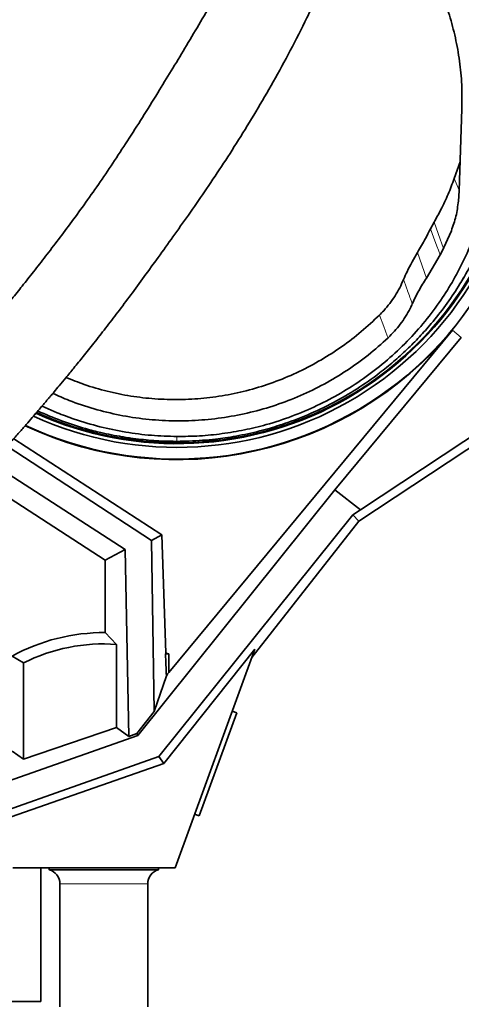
# Model space of a CAD drawing. Header units: millimetres. Extents: x 0 to 14900, y 0 to 10500.
# Tile 10 of 54: x 3699 to 3940, y 5859 to 6397. Entities that reach past the tile are written whole.
import ezdxf

# ---------------------------------------------------------------- set-up
doc = ezdxf.new("R2010")
doc.units = ezdxf.units.MM
doc.header["$LTSCALE"] = 25
doc.styles.add('SLDTEXTSTYLE0', font='TXT', dxfattribs={"width": 0.605})
doc.dimstyles.new('SLDDIMSTYLE0', dxfattribs={"dimtxt": 87.5, "dimasz": 87.5, "dimexe": 0, "dimexo": 0.0625, "dimgap": 21.875, "dimtad": 1, "dimdec": 0, "dimrnd": 1e-09, "dimzin": 12, "dimdsep": 46, "dimtxsty": 'SLDTEXTSTYLE0', "dimsah": 1, "dimcen": 0.09, "dimadec": 0, "dimazin": 3, "dimtfac": 1, "dimtofl": 0, "dimtmove": 0, "dimatfit": 3, "dimfxl": 1, "dimfrac": 2, "dimtolj": 1, "dimtzin": 12, "dimarcsym": 0})

# ---------------------------------------------------------------- blocks, each defined once
blk = doc.blocks.new('_D_1')
at = {"color": 7, "linetype": 'Continuous', "lineweight": 0}
for p, q in [((4384.28, 6302.45), (4384.28, 4789.95)), ((3464.77, 5441.45), (3464.77, 4789.95)), ((4384.28, 4827.45), (3464.77, 4827.45))]:
    blk.add_line(p, q, dxfattribs=at)
at = {"color": 7, "linetype": 'Continuous', "lineweight": 18}
for points in [[(3464.77, 4827.45), (3552.27, 4814.95), (3552.27, 4839.95)], [(4384.28, 4827.45), (4296.78, 4839.95), (4296.78, 4814.95)]]:
    blk.add_solid(points, dxfattribs=at)
at = {"color": 7, "linetype": 'Continuous', "lineweight": 18, "insert": (3824.26, 4940.24), "char_height": 87.5, "attachment_point": 1, "style": 'SLDTEXTSTYLE0'}
blk.add_mtext('920', dxfattribs=at)
blk = doc.blocks.new('_D_3')
at = {"color": 7, "linetype": 'Continuous', "lineweight": 0}
for p, q in [((6114.74, 6401.37), (6114.74, 4535.83)), ((3464.77, 5441.45), (3464.77, 4535.83)), ((6114.74, 4573.33), (3464.77, 4573.33))]:
    blk.add_line(p, q, dxfattribs=at)
at = {"color": 7, "linetype": 'Continuous', "lineweight": 18}
for points in [[(3464.77, 4573.33), (3552.27, 4560.83), (3552.27, 4585.83)], [(6114.74, 4573.33), (6027.24, 4585.83), (6027.24, 4560.83)]]:
    blk.add_solid(points, dxfattribs=at)
at = {"color": 7, "linetype": 'Continuous', "lineweight": 18, "insert": (4656.07, 4686.12), "char_height": 87.5, "attachment_point": 1, "style": 'SLDTEXTSTYLE0'}
blk.add_mtext('2650', dxfattribs=at)
blk = doc.blocks.new('_D_4')
at = {"color": 7, "linetype": 'Continuous', "lineweight": 0}
for p, q in [((3834.77, 8686.72), (6504.77, 8686.72)), ((6467.27, 8686.72), (6467.27, 5572.45)), ((3865.67, 5572.45), (6504.77, 5572.45))]:
    blk.add_line(p, q, dxfattribs=at)
at = {"color": 7, "linetype": 'Continuous', "lineweight": 18}
for points in [[(6467.27, 8686.72), (6454.77, 8599.22), (6479.77, 8599.22)], [(6467.27, 5572.45), (6479.77, 5659.95), (6454.77, 5659.95)]]:
    blk.add_solid(points, dxfattribs=at)
at = {"color": 7, "linetype": 'Continuous', "lineweight": 18, "insert": (6354.47, 6995.9), "char_height": 87.5, "attachment_point": 1, "rotation": 90, "style": 'SLDTEXTSTYLE0'}
blk.add_mtext('3114', dxfattribs=at)

msp = doc.modelspace()

# ---------------------------------------------------------------- linework, layer by layer
at = {"color": 7, "linetype": 'Continuous', "lineweight": 35}
for p, q in [((3940.5907404, 6348.5386703), (3939.019548, 6303.7481993)), ((3936.3891217, 6310.47347), (3939.5746042, 6319.57136)), ((3939.019548, 6303.7481993), (3938.6802983, 6298.1556496)), ((3925.3479054, 6286.5555405), (3923.4048971, 6282.9455642)), ((3929.5870203, 6270.382741), (3934.8338248, 6281.9356924)), ((3921.1803786, 6256.0247591), (3928.6735121, 6268.6466471)), ((3928.6735121, 6268.6466471), (3929.5870203, 6270.382741)), ((3940.0029778, 6253.5900054), (3942.0294681, 6256.9260124)), ((3913.4569754, 6241.9021395), (3913.4623355, 6241.9141343)), ((3935.4312923, 6227.5409016), (3780.2892853, 6040.4099796)), ((3940.272754, 6223.5270589), (3871.1419397, 6140.1420797)), ((3995.3786623, 6196.6054959), (3884.2138046, 6123.0270817)), ((3983.5252827, 6194.3505158), (3885.0788963, 6129.1902741)), ((3719.176526, 6182.414337), (3710.9748258, 6186.014811)), ((3695.517566, 6168.185275), (3776.4520692, 6115.5778479)), ((3770.890071, 6112.4325499), (3691.830218, 6164.028024)), ((3683.4919874, 6154.7515496), (3756.3957941, 6107.5457879)), ((3745.5756907, 6101.6738688), (3680.3628916, 6144.0621882)), ((3871.1419397, 6140.1420797), (3763.4336597, 6005.9372811)), ((3871.1419397, 6140.1420797), (3885.0788963, 6129.1902741)), ((3885.0788963, 6129.1902741), (3880.9795732, 6126.5357078)), ((3880.9795732, 6126.5357078), (3774.7980334, 5994.3205144)), ((3884.2138046, 6123.0270817), (3825.6377865, 6048.484906)), ((3884.2138046, 6123.0270817), (3880.9795732, 6126.5357078)), ((3770.890071, 6112.4325499), (3776.4520692, 6115.5778479)), ((3772.319889, 6019.0486569), (3770.890071, 6112.4325499)), ((3776.4520692, 6115.5778479), (3778.7057679, 6051.0403604)), ((3756.3957941, 6107.5457879), (3745.5756907, 6101.6738688)), ((3756.3957941, 6107.5457879), (3758.392947, 6005.4013074)), ((3745.5756907, 6101.6738688), (3745.5756907, 6062.1384108)), ((3751.7596605, 6055.7078811), (3745.5756907, 6062.1384108)), ((3751.7596605, 6010.1590352), (3751.7596605, 6055.7078811)), ((3777.5628857, 5990.5037819), (3827.3238591, 6053.1173525)), ((3827.3238591, 6053.1173525), (3783.7681648, 5933.449066)), ((3700.7596605, 6045.5214274), (3694.5756907, 6049.2550746)), ((3778.5187306, 6050.4477147), (3780.2892853, 6050.4477147)), ((3780.2892853, 6050.4477147), (3780.2892853, 6040.4099796)), ((3700.7596605, 6045.5214274), (3700.7596605, 5992.8964876)), ((3778.9815643, 6038.5833126), (3772.319889, 6019.0486569)), ((3772.319889, 6019.0486569), (3762.7353536, 6006.9525754)), ((3817.438028, 6018.2571392), (3796.9168194, 5961.875582)), ((3817.438028, 6018.2571392), (3814.96358, 6019.1577646)), ((3700.7596605, 5992.8964876), (3751.7596605, 6010.1590352)), ((3758.392947, 6005.4013074), (3751.7596605, 6010.1590352)), ((3482.7724764, 5906.7169439), (3763.4336597, 6005.9372811)), ((3758.392947, 6005.4013074), (3762.7353536, 6006.9525754)), ((3763.4336597, 6005.9372811), (3762.7353536, 6006.9525754)), ((3774.7980334, 5994.3205144), (3489.313807, 5893.2979307)), ((3700.7596605, 5992.8964876), (3694.5756907, 5997.3319428)), ((3777.5628857, 5990.5037819), (3774.7980334, 5994.3205144)), ((3651.8935767, 5946.6651034), (3777.5628857, 5990.5037819)), ((3794.4423714, 5962.7762074), (3796.9168194, 5961.875582)), ((3783.7681648, 5933.449066), (3694.9252513, 5933.449066)), ((3710.2681648, 5933.449066), (3710.2681648, 5860.449066)), ((3714.8181648, 5933.449066), (3714.8181648, 5932.449066)), ((3774.7181648, 5932.449066), (3714.8181648, 5932.449066)), ((3774.7181648, 5932.449066), (3774.7181648, 5933.449066)), ((3720.7681648, 5924.7161817), (3720.7681648, 5857.449066)), ((3768.7681648, 5857.449066), (3768.7681648, 5924.7161817)), ((3710.2681648, 5860.449066), (3529.192543, 5860.449066))]:
    msp.add_line(p, q, dxfattribs=at)
at = {"color": 8, "linetype": 'Continuous', "lineweight": 18}
for p, q in [((3939.0329866, 6304.1312979), (3936.3891217, 6310.47347)), ((3921.1803786, 6256.0247591), (3916.3038626, 6270.0901757)), ((3935.4312923, 6227.5409016), (3940.272754, 6223.5270589)), ((3768.7681648, 5924.7161817), (3720.7681648, 5924.7161817))]:
    msp.add_line(p, q, dxfattribs=at)
at = {"color": 8, "linetype": 'Continuous', "lineweight": 18, "flags": 128}
for points in [[(3930.5333834, 6272.2370576), (3928.7003707, 6277.2975584), (3925.3479054, 6286.5555405)], [(3923.4048971, 6282.9455642), (3925.0489406, 6278.484276), (3926.8613008, 6273.5655916), (3927.7268195, 6271.2163675), (3928.6735121, 6268.6466471)], [(3895.4979024, 6235.7518766), (3897.8647922, 6229.5467584), (3899.799463, 6224.4746406), (3900.2301981, 6223.3454373)]]:
    msp.add_lwpolyline(points, dxfattribs=at)
at = {"color": 7, "linetype": 'Continuous', "lineweight": 18}
for centre, radius, start, end in [((3784.7681648, 6352.449066), 599.51, 283.8488967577, 73.8485569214), ((4915.4491679, 6451.3733398), 1199.29, 214.5998496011, 5.4774903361)]:
    msp.add_arc(centre, radius, start, end, dxfattribs=at)
at = {"color": 7, "linetype": 'Continuous', "lineweight": 35}
for centre, radius, start, end in [((3784.7681648, 6352.449066), 195.4192622, 244.917820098, 3.810007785), ((3784.7681648, 6352.449066), 189.0207259, 245.470807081, 357.36137416), ((3784.7681648, 6352.449066), 187, 245.652580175, 354.402967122), ((3784.7681648, 6352.449066), 186.5, 245.69794122, 353.518046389), ((3784.7681648, 6352.449066), 195.707505, 244.893975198, 320.33936804), ((3744.7681648, 5957.949066), 104.1924742, 89.555934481, 118.798347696), ((3744.7681648, 5957.949066), 98.0085044, 85.909296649, 116.681300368), ((3784.865896, 6048.7704046), 6.5650497, 159.771578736, 165.197328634), ((3744.7681648, 5957.949066), 99.0845598, 68.992325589, 69.970036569), ((3712.7681648, 5924.7161817), 8, 0, 75.152333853), ((3776.7681648, 5924.7161817), 8, 104.847666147, 180)]:
    msp.add_arc(centre, radius, start, end, dxfattribs=at)
for centre, major_axis, ratio, start_param, end_param in [((3744.7681648, 7043.1588003), (-37.9479853, 1089.6727986), 0.0018240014, 2.7164778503, 2.7437036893), ((3744.7681648, 5998.6732437), (37.9690412, 45.9238511), 0.0333942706, 5.7925994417, 5.8796210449)]:
    msp.add_ellipse(centre, major_axis=major_axis, ratio=ratio, start_param=start_param, end_param=end_param, dxfattribs=at)
for points, knots in [([(3831.1713683, 6501.8252315), (3835.1147178, 6500.5239487), (3842.5537373, 6498.0691149), (3853.0780795, 6493.4132924), (3861.9428407, 6488.7745174), (3869.6217309, 6484.1189717), (3877.4262959, 6478.823407), (3886.0585559, 6472.0983122), (3895.2148205, 6463.6959868), (3903.7148475, 6454.5360732), (3910.7957416, 6445.5444626), (3916.3579272, 6437.3526726), (3920.644077, 6430.2171186), (3925.0847663, 6421.8968966), (3929.6394893, 6411.8114082), (3933.9114378, 6399.8129303), (3937.2114128, 6387.4099051), (3939.4637657, 6374.6585023), (3940.7303189, 6361.6541698), (3940.6374081, 6352.9238053), (3940.5907404, 6348.5386703)], [0, 0, 0, 0, 0.060164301, 0.1134982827, 0.1668328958, 0.2055225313, 0.24421234, 0.3043599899, 0.3653326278, 0.4263069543, 0.4881135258, 0.5342488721, 0.5730216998, 0.6117948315, 0.6747259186, 0.7382248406, 0.802640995, 0.8676465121, 0.9335207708, 1, 1, 1, 1]), ([(3816.5292203, 6429.1957382), (3815.4494784, 6427.226327), (3811.7860044, 6420.5442799), (3805.4506905, 6409.521348), (3797.7033996, 6396.2040141), (3790.0998961, 6383.3869444), (3782.6605154, 6371.0247088), (3774.9723155, 6358.4379865), (3767.0450548, 6345.6817886), (3758.8632774, 6332.8046722), (3750.8541379, 6320.5349008), (3742.9504003, 6308.8098313), (3735.1306987, 6297.6580142), (3727.4648188, 6287.1240381), (3720.0917115, 6277.2931462), (3713.0784692, 6268.1566023), (3706.4849172, 6259.6897376), (3700.3585559, 6251.9148749), (3694.7998896, 6244.9446325), (3689.9047434, 6238.8761213), (3685.7371466, 6233.7651678), (3682.2903492, 6229.579896), (3679.7622968, 6226.5368484), (3678.0242306, 6224.4574709), (3676.8999021, 6223.1172152), (3675.8123905, 6221.8245469), (3674.4874012, 6220.2545664), (3672.6835435, 6218.1266378), (3670.3033638, 6215.3351923), (3667.2659025, 6211.7993729), (3663.4971461, 6207.4527934), (3658.9831471, 6202.3038006), (3653.7208992, 6196.3767307), (3647.7088612, 6189.6999257), (3641.6010231, 6183.0207575), (3635.5068333, 6176.4562734), (3629.52462, 6170.1040283), (3623.1189638, 6163.4072778), (3616.7979743, 6156.9101244), (3610.6041636, 6150.6460434), (3604.5807913, 6144.6510323), (3598.812405, 6138.992907), (3595.1446266, 6135.4744102), (3593.4995944, 6133.8963321)], [0, 0, 0, 0, 0.01764001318, 0.05985108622, 0.10124009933, 0.14169756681, 0.18107536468, 0.21922770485, 0.2624538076, 0.30366680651, 0.34280040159, 0.37986157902, 0.41561280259, 0.44933920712, 0.48104352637, 0.51070357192, 0.53830126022, 0.56387450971, 0.58704735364, 0.60699115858, 0.62388974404, 0.63778488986, 0.64870304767, 0.65433530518, 0.65865292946, 0.66217982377, 0.66735987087, 0.67450170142, 0.68371777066, 0.69571537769, 0.71061716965, 0.72843029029, 0.74917410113, 0.77288772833, 0.79964440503, 0.82178875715, 0.84580546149, 0.8718114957, 0.89996210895, 0.92416003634, 0.94997916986, 0.97756519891, 1, 1, 1, 1]), ([(3628.1099039, 6097.8200346), (3629.7606017, 6099.4040148), (3633.5059104, 6102.9979463), (3639.423218, 6108.7988098), (3645.6655697, 6115.0049703), (3652.1000062, 6121.5029023), (3658.6821478, 6128.2566094), (3665.3643951, 6135.2303938), (3671.6129414, 6141.8560754), (3677.6652892, 6148.3700281), (3683.4781365, 6154.7192506), (3689.0052015, 6160.8450551), (3693.9579533, 6166.4058144), (3698.3401334, 6171.3814229), (3702.1554435, 6175.7553589), (3705.4071346, 6179.5136587), (3708.2066047, 6182.7711615), (3710.557537, 6185.5225215), (3712.4779391, 6187.7808564), (3713.8937877, 6189.4518794), (3715.0435835, 6190.8123557), (3716.2119518, 6192.197877), (3718.0105792, 6194.3367384), (3720.6433685, 6197.4819213), (3724.2500789, 6201.8222033), (3728.6242744, 6207.1389457), (3733.7576748, 6213.4602616), (3739.5589199, 6220.7227414), (3745.8915859, 6228.8077255), (3752.6089007, 6237.5820423), (3759.6497797, 6246.9958341), (3766.993337, 6256.9871013), (3774.6674244, 6267.5697544), (3782.7076621, 6278.7726113), (3791.1724176, 6290.7030223), (3800.0431294, 6303.4842715), (3809.2384993, 6317.1574449), (3818.6611915, 6331.7575289), (3828.1488737, 6347.2121131), (3837.6027159, 6363.5161184), (3846.9028264, 6380.6515356), (3854.7425183, 6395.9837916), (3859.2874083, 6405.6178024), (3861.0087903, 6409.2666944)], [0, 0, 0, 0, 0.0213710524, 0.0484893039, 0.0739286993, 0.0978217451, 0.1256799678, 0.1514658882, 0.1753110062, 0.1973158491, 0.2203059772, 0.2410711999, 0.2596699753, 0.2761407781, 0.2905051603, 0.3027732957, 0.3129481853, 0.3222591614, 0.329500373, 0.3348184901, 0.3384067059, 0.3426281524, 0.3481771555, 0.3589993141, 0.3728359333, 0.3897078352, 0.4096392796, 0.4327298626, 0.4581391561, 0.4854443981, 0.5147054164, 0.5460010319, 0.5787642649, 0.6135482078, 0.6503464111, 0.6891426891, 0.7307642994, 0.7744073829, 0.8200375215, 0.8676249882, 0.9171527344, 0.9686215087, 1, 1, 1, 1]), ([(3925.3479054, 6286.5555405), (3926.6288035, 6288.8423791), (3929.4146434, 6293.8160504), (3933.150032, 6301.7902904), (3935.3078073, 6307.5747399), (3936.3891217, 6310.47347)], [0, 0, 0, 0, 0.2980519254, 0.6482365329, 1, 1, 1, 1]), ([(3923.8319669, 6231.0973891), (3926.4906772, 6234.3842112), (3931.8007759, 6240.9488041), (3938.8488202, 6251.4597905), (3945.2003247, 6262.4076917), (3950.7362621, 6273.8249066), (3955.5247605, 6285.6121389), (3957.9885991, 6293.7197701), (3959.2209277, 6297.7749327)], [0, 0, 0, 0, 0.1660808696, 0.3317043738, 0.4977318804, 0.6647802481, 0.832334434, 1, 1, 1, 1]), ([(3934.8338248, 6281.9356924), (3935.7649149, 6284.5422524), (3937.6456169, 6289.8072239), (3938.3331475, 6295.35463), (3938.6802983, 6298.1556496)], [0, 0, 0, 0, 0.495075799, 1, 1, 1, 1]), ([(3950.8405173, 6289.53927), (3949.491719, 6285.40805), (3946.7902411, 6277.1337216), (3941.4968576, 6265.159285), (3935.3465797, 6253.5904247), (3928.0166373, 6242.1096212), (3919.4108295, 6230.8551337), (3909.4711021, 6219.9780099), (3898.5942754, 6209.9595093), (3886.9121933, 6200.9327241), (3874.48359, 6192.9734266), (3861.4145243, 6186.0924838), (3847.7621635, 6180.307457), (3834.452464, 6175.9523281), (3821.6494446, 6172.8549219), (3809.4719771, 6170.8114347), (3797.1552227, 6169.5485856), (3788.8935578, 6169.4359209), (3784.7681648, 6169.3796627)], [0, 0, 0, 0, 0.0605516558, 0.1212775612, 0.1820043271, 0.2425571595, 0.3100357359, 0.3777619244, 0.4454856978, 0.5129609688, 0.5795439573, 0.6463736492, 0.7131989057, 0.7797758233, 0.8347603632, 0.8898894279, 0.9450172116, 1, 1, 1, 1]), ([(3916.3038626, 6270.0901757), (3917.0519849, 6271.3335832), (3918.548229, 6273.8203975), (3920.9389309, 6278.0954433), (3922.5007693, 6281.1673042), (3923.4048971, 6282.9455642)], [0, 0, 0, 0, 0.2963263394, 0.5926525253, 1, 1, 1, 1]), ([(3908.688131, 6255.2378104), (3909.3061334, 6256.6646365), (3911.5197081, 6261.7752739), (3914.29988, 6266.6072366), (3916.3038626, 6270.0901757)], [0, 0, 0, 0, 0.2791875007, 1, 1, 1, 1]), ([(3928.6735121, 6268.6466471), (3928.9203183, 6269.1111169), (3929.2324598, 6269.6985429), (3929.542409, 6270.2919891), (3929.6072854, 6270.4162052)], [0, 0, 0, 0, 0.7906867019, 1, 1, 1, 1]), ([(3908.688131, 6255.2378104), (3908.0065228, 6253.7203641), (3906.6385821, 6250.6749538), (3904.0952935, 6246.3045746), (3901.1797976, 6242.1057071), (3898.276362, 6238.5843573), (3896.2836217, 6236.5528726), (3895.4979024, 6235.7518766)], [0, 0, 0, 0, 0.2106570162, 0.4227741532, 0.6395158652, 0.8578643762, 1, 1, 1, 1]), ([(3913.4623355, 6241.9141343), (3914.6064062, 6244.3439361), (3916.891039, 6249.1960879), (3919.7520633, 6253.750867), (3921.1803786, 6256.0247591)], [0, 0, 0, 0, 0.50076788, 1, 1, 1, 1]), ([(3900.2301797, 6223.3454856), (3901.4154342, 6224.517204), (3903.7941773, 6226.8687811), (3906.9794436, 6230.7801867), (3909.856373, 6234.9730841), (3911.9825212, 6238.7262392), (3913.0791577, 6241.0883392), (3913.4569754, 6241.9021395)], [0, 0, 0, 0, 0.2165958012, 0.434696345, 0.6575366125, 0.8820131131, 1, 1, 1, 1]), ([(3895.4979024, 6235.7518766), (3892.2482634, 6232.6977892), (3885.74354, 6226.5844966), (3875.0809583, 6218.4669307), (3863.7569339, 6211.1360825), (3851.7332414, 6204.7707343), (3839.1062999, 6199.4083491), (3826.0681557, 6195.1414921), (3812.8353553, 6192.0476563), (3799.4933288, 6190.1559057), (3786.1352564, 6189.4116032), (3772.76312, 6189.8006948), (3759.5623808, 6191.3122641), (3746.6349383, 6193.9857668), (3734.7872974, 6197.3766555), (3727.4293601, 6200.3564735), (3724.1340969, 6201.6909894)], [0, 0, 0, 0, 0.07218854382, 0.14449805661, 0.21668214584, 0.29047602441, 0.36454650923, 0.43861063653, 0.51239581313, 0.58436135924, 0.65659307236, 0.72882302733, 0.80078616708, 0.87149067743, 0.94244690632, 1, 1, 1, 1]), ([(3923.8319669, 6231.0973891), (3921.7061324, 6228.6559154), (3917.454501, 6223.7730113), (3910.5508716, 6216.8603929), (3903.2649959, 6210.2654101), (3894.2592356, 6202.9822432), (3883.3697412, 6195.354753), (3870.2621045, 6187.698179), (3856.3903454, 6181.094257), (3846.3956083, 6177.3290199), (3841.1645222, 6175.6347239), (3840.8541283, 6175.5341904)], [0, 0, 0, 0, 0.0965380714, 0.193074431, 0.2907695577, 0.3884662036, 0.5367629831, 0.6850496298, 0.8377093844, 0.9903702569, 1, 1, 1, 1]), ([(3900.2299233, 6223.345839), (3896.6505626, 6220.1403323), (3889.5060556, 6213.7420487), (3877.7557682, 6205.336674), (3865.3838189, 6197.907915), (3852.3996929, 6191.5928744), (3838.9232594, 6186.4149663), (3825.0480353, 6182.4210428), (3810.8796909, 6179.6378548), (3796.523317, 6178.0878584), (3782.085841, 6177.7817555), (3767.6768132, 6178.7248342), (3753.3972207, 6180.8974353), (3739.3790119, 6184.3354252), (3727.1316691, 6188.3230969), (3719.8123657, 6191.6408584), (3716.8659179, 6192.9764514)], [0, 0, 0, 0, 0.0746509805, 0.1490055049, 0.2230562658, 0.2968040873, 0.3702599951, 0.4434428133, 0.5163807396, 0.589108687, 0.6616689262, 0.7341083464, 0.8064782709, 0.8788316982, 0.9512226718, 1, 1, 1, 1]), ([(3734.7789112, 6173.6873303), (3730.3409807, 6175.0400591), (3721.4959339, 6177.7361242), (3713.0290988, 6181.4119032), (3708.8104295, 6183.2433898)], [0, 0, 0, 0, 0.5017418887, 1, 1, 1, 1]), ([(3784.7681648, 6169.3796627), (3780.0933172, 6169.5189277), (3770.7113107, 6169.7984202), (3756.5951656, 6171.6394817), (3742.5037097, 6174.584839), (3729.9701558, 6178.2415967), (3722.3119993, 6181.2021854), (3719.176526, 6182.414337)], [0, 0, 0, 0, 0.2087474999, 0.4189378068, 0.6336935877, 0.8500234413, 1, 1, 1, 1]), ([(3734.7789112, 6173.6873303), (3737.5774437, 6172.9286851), (3744.1499335, 6171.1469697), (3750.8549464, 6169.9197678), (3754.7049991, 6169.2151022)], [0, 0, 0, 0, 0.4257948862, 1, 1, 1, 1]), ([(3840.8541283, 6175.5341904), (3839.1838675, 6175.0117796), (3835.6160463, 6173.8958648), (3829.8543474, 6172.3339471), (3823.5762506, 6170.8474359), (3817.2472125, 6169.599594), (3811.3592397, 6168.6346342), (3807.6547658, 6168.1720481), (3805.9240256, 6167.9559266)], [0, 0, 0, 0, 0.1468063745, 0.3135911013, 0.5003556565, 0.6874108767, 0.853957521, 1, 1, 1, 1]), ([(3754.7049991, 6169.2151022), (3755.4966188, 6169.0859905), (3757.0787972, 6168.8279402), (3758.6659515, 6168.6009654), (3759.4589965, 6168.4875542)], [0, 0, 0, 0, 0.5003353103, 1, 1, 1, 1]), ([(3784.7681648, 6166.7305006), (3783.8260872, 6166.7353064), (3779.1309732, 6166.7592573), (3770.665812, 6167.1276364), (3763.1995313, 6168.0336501), (3759.4589965, 6168.4875542)], [0, 0, 0, 0, 0.1113166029, 0.5547781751, 1, 1, 1, 1]), ([(3805.9240256, 6167.9559266), (3801.1297702, 6167.4938117), (3794.0910881, 6166.8153581), (3787.0222203, 6166.7510171), (3784.7681683, 6166.7305006)], [0, 0, 0, 0, 0.681129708, 1, 1, 1, 1])]:
    msp.add_open_spline(points, degree=3, knots=knots, dxfattribs=at)
at = {"color": 8, "linetype": 'Continuous', "lineweight": 18}
for points, knots in [([(3913.4623355, 6241.9141343), (3912.6072141, 6244.2927706), (3911.7241397, 6246.7491619), (3910.1331185, 6251.1911177), (3909.3967045, 6253.2534477), (3908.688131, 6255.2378104)], [0, 0, 0, 0, 0.53629113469, 0.5538218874, 1, 1, 1, 1]), ([(3784.7681648, 6166.7304978), (3784.7681648, 6167.089106), (3784.7681648, 6167.8064139), (3784.7681648, 6168.855202), (3784.7681648, 6169.3796627)], [0, 0, 0, 0, 0.4999364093, 1, 1, 1, 1])]:
    msp.add_open_spline(points, degree=3, knots=knots, dxfattribs=at)

# ---------------------------------------------------------------- dimensions: what is measured, and where the dimension line sits
at = {"color": 7, "linetype": 'Continuous', "lineweight": 18}
dim = msp.add_linear_dim(base=(6467.2681648, 5572.449066), p1=(3784.7681648, 8686.719066), p2=(3815.6683384, 5572.449066), angle=90, dimstyle='SLDDIMSTYLE0', dxfattribs=at)
dim.commit()
dim.dimension.update_dxf_attribs({"geometry": '_D_4', "text_midpoint": (6467.2681648, 7129.584066), "dimtype": 160})
for base, p1, picture, middle in [((3464.7681648, 4573.3272213), (6114.7391679, 6451.3733398), '_D_3', (4789.7536664, 4573.3272213)), ((3464.7681648, 4827.449066), (4384.2781648, 6352.449066), '_D_1', (3924.5231648, 4827.449066))]:
    dim = msp.add_linear_dim(base=base, p1=p1, p2=(3464.7681648, 5491.4549398), dimstyle='SLDDIMSTYLE0', dxfattribs=at)
    dim.commit()
    dim.dimension.update_dxf_attribs({"geometry": picture, "text_midpoint": middle, "dimtype": 160})

doc.saveas('drawing.dxf')
